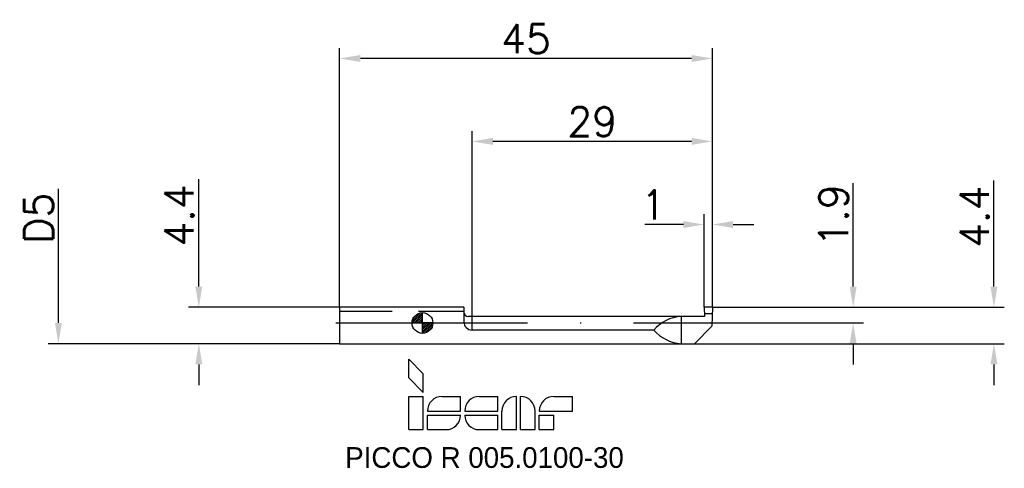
# Model space of a CAD drawing. Header units: millimetres. Extents: x -49 to 70, y -18 to 37.
import ezdxf
from ezdxf.enums import TextEntityAlignment as Align

# ---------------------------------------------------------------- set-up
doc = ezdxf.new("R2010")
doc.units = ezdxf.units.MM
doc.header["$PDMODE"] = 1
doc.linetypes.add('CENTER', pattern=[25.4, 12.7, -6.35, 0, -6.35])
doc.linetypes.add('HIDDEN', pattern=[9.525, 6.35, -3.175])
doc.layers.get('DEFPOINTS').update_dxf_attribs({"linetype": 'CONTINUOUS'})
for name, color, linetype in [('1', 4, 'CONTINUOUS'), ('2', 7, 'CONTINUOUS'), ('4', 2, 'CENTER'), ('SK1', 4, 'CONTINUOUS'), ('SK2', 7, 'CONTINUOUS'), ('SK3', 1, 'HIDDEN'), ('SK4', 2, 'CENTER'), ('SK6', 5, 'CONTINUOUS')]:
    doc.layers.add(name, color=color, linetype=linetype)
doc.styles.add('SIMPLEX', font='simplex')
doc.dimstyles.new('DIAMETER', dxfattribs={"dimtxt": 3.5, "dimasz": 2.5, "dimexe": 1.25, "dimexo": 0, "dimtad": 1, "dimdsep": 46, "dimtxsty": 'SIMPLEX', "dimblk2": 'NONE', "dimsah": 1, "dimcen": 0, "dimse2": 1, "dimazin": 2, "dimtfac": 1, "dimtofl": 0, "dimtmove": 0, "dimatfit": 3, "dimfxl": 1, "dimarcsym": 0})
doc.dimstyles.get("Standard").update_dxf_attribs({"dimtxt": 3.5, "dimasz": 2.5, "dimexe": 1.25, "dimexo": 0, "dimtad": 1, "dimdsep": 46, "dimtxsty": 'SIMPLEX', "dimcen": 0, "dimazin": 2, "dimtfac": 1, "dimtofl": 0, "dimtmove": 0, "dimatfit": 3, "dimfxl": 1, "dimarcsym": 0})

# ---------------------------------------------------------------- blocks, each defined once
blk = doc.blocks.new('CERO_POINT')
at = {"layer": 'SK2'}
h = blk.add_hatch(dxfattribs=at)
h.set_pattern_fill('ANSI31', color=256, scale=0.1, angle=180, style=0)
h.set_pattern_definition([(225, (5.17098, 0), (0.224506, -0.224506), [])])
h.paths.add_polyline_path([(0, -2.5, 0.414214), (2.5, 0), (0, 0)])
h.paths.add_polyline_path([(0, 0), (0, 2.5, 0.414214), (-2.5, 0)])
for p, q in [((0, -2.5), (0, 2.5)), ((2.5, 0), (-2.5, 0)), ((0.09, 0), (-0.09, 0)), ((0, 0.09), (0, -0.09))]:
    blk.add_line(p, q, dxfattribs=at)
blk.add_circle((0, 0), 2.5, dxfattribs=at)
blk = doc.blocks.new('*D2')
at = {"layer": '2', "color": 0, "lineweight": -2}
for p, q in [((34, 1.9), (34, 13.12)), ((35, 1.9), (35, 13.12)), ((31.5, 11.87), (26.84, 11.87)), ((37.5, 11.87), (40, 11.87))]:
    blk.add_line(p, q, dxfattribs=at)
at = {"layer": '2', "color": 0}
for points in [[(31.5, 12.29), (31.5, 11.46), (34, 11.87)], [(37.5, 12.29), (37.5, 11.46), (35, 11.87)]]:
    blk.add_solid(points, dxfattribs=at)
at = {"layer": 'DEFPOINTS', "color": 0}
for p in [(34, 11.87), (34, 1.9), (35, 1.9)]:
    blk.add_point(p, dxfattribs=at)
at = {"layer": '2', "color": 0, "insert": (27.88, 14.25), "char_height": 3.5, "attachment_point": 5, "style": 'SIMPLEX'}
blk.add_mtext('1', dxfattribs=at)
blk = doc.blocks.new('*D3')
at = {"layer": '2', "color": 0, "lineweight": -2}
for p, q in [((6, -0.85), (6, 23.15)), ((35, 1.9), (35, 23.15)), ((32.5, 21.9), (8.5, 21.9))]:
    blk.add_line(p, q, dxfattribs=at)
at = {"layer": '2', "color": 0}
for points in [[(8.5, 22.32), (8.5, 21.48), (6, 21.9)], [(32.5, 22.32), (32.5, 21.48), (35, 21.9)]]:
    blk.add_solid(points, dxfattribs=at)
at = {"layer": 'DEFPOINTS', "color": 0}
for p in [(6, 21.9), (35, 1.9), (6, -0.85)]:
    blk.add_point(p, dxfattribs=at)
at = {"layer": '2', "color": 0, "insert": (20.5, 24.27), "char_height": 3.5, "attachment_point": 5, "style": 'SIMPLEX'}
blk.add_mtext('29', dxfattribs=at)
blk = doc.blocks.new('*D4')
at = {"layer": 'DEFPOINTS', "color": 0}
for p in [(-10, 31.9), (-10, 1.9), (35, 1.9)]:
    blk.add_point(p, dxfattribs=at)
at = {"layer": 'SK2', "color": 0, "lineweight": -2}
for p, q in [((-10, 1.9), (-10, 33.15)), ((35, 1.9), (35, 33.15)), ((32.5, 31.9), (-7.5, 31.9))]:
    blk.add_line(p, q, dxfattribs=at)
at = {"layer": 'SK2', "color": 0}
for points in [[(-7.5, 32.32), (-7.5, 31.48), (-10, 31.9)], [(32.5, 32.32), (32.5, 31.48), (35, 31.9)]]:
    blk.add_solid(points, dxfattribs=at)
at = {"layer": 'SK2', "color": 0, "insert": (12.5, 34.27), "char_height": 3.5, "attachment_point": 5, "style": 'SIMPLEX'}
blk.add_mtext('45', dxfattribs=at)
blk = doc.blocks.new('*D5')
at = {"layer": 'DEFPOINTS', "color": 0}
for p in [(-10, 1.9), (-27, -2.5), (-10, -2.5)]:
    blk.add_point(p, dxfattribs=at)
at = {"layer": 'SK2', "color": 0, "lineweight": -2}
for p, q in [((-27, 4.4), (-27, 17.34)), ((-10, 1.9), (-28.25, 1.9)), ((-10, -2.5), (-28.25, -2.5)), ((-27, -5), (-27, -7.5))]:
    blk.add_line(p, q, dxfattribs=at)
at = {"layer": 'SK2', "color": 0}
for points in [[(-27.42, 4.4), (-26.58, 4.4), (-27, 1.9)], [(-27.42, -5), (-26.58, -5), (-27, -2.5)]]:
    blk.add_solid(points, dxfattribs=at)
at = {"layer": 'SK2', "color": 0, "insert": (-29.38, 12.97), "char_height": 3.5, "attachment_point": 5, "rotation": 90, "style": 'SIMPLEX'}
blk.add_mtext('4.4', dxfattribs=at)
blk = doc.blocks.new('*D6')
at = {"layer": 'DEFPOINTS', "color": 0}
for p in [(-43.96, 2.5), (-10, 2.5), (-10, -2.5)]:
    blk.add_point(p, dxfattribs=at)
at = {"layer": 'SK2', "color": 0, "lineweight": -2}
for p, q in [((-43.96, 2.5), (-43.96, 16.18)), ((-43.96, 0), (-43.96, 2.5)), ((-10, -2.5), (-45.21, -2.5))]:
    blk.add_line(p, q, dxfattribs=at)
at = {"layer": 'SK2', "color": 0}
blk.add_solid([(-44.37, 0), (-43.54, 0), (-43.96, -2.5)], dxfattribs=at)
at = {"layer": 'SK2', "color": 0, "insert": (-46.33, 12.64), "char_height": 3.5, "attachment_point": 5, "rotation": 90, "style": 'SIMPLEX'}
blk.add_mtext('D5', dxfattribs=at)
blk = doc.blocks.new('_None')
blk = doc.blocks.new('*D7')
at = {"layer": '2', "color": 0, "lineweight": -2}
for p, q in [((52, 4.4), (52, 16.85)), ((35, 1.9), (53.25, 1.9)), ((36.2, 0), (53.25, 0)), ((52, -2.5), (52, -5))]:
    blk.add_line(p, q, dxfattribs=at)
at = {"layer": '2', "color": 0}
for points in [[(51.58, 4.4), (52.42, 4.4), (52, 1.9)], [(51.58, -2.5), (52.42, -2.5), (52, 0)]]:
    blk.add_solid(points, dxfattribs=at)
at = {"layer": 'DEFPOINTS', "color": 0}
for p in [(35, 1.9), (36.2, 0), (52, 0)]:
    blk.add_point(p, dxfattribs=at)
at = {"layer": '2', "color": 0, "insert": (49.63, 12.97), "char_height": 3.5, "attachment_point": 5, "rotation": 90, "style": 'SIMPLEX'}
blk.add_mtext('1.9', dxfattribs=at)
blk = doc.blocks.new('*D8')
at = {"layer": '2', "color": 0, "lineweight": -2}
for p, q in [((69, 4.4), (69, 17.18)), ((35, 1.9), (70.25, 1.9)), ((32.83, -2.5), (70.25, -2.5)), ((69, -5), (69, -7.5))]:
    blk.add_line(p, q, dxfattribs=at)
at = {"layer": '2', "color": 0}
for points in [[(68.58, 4.4), (69.42, 4.4), (69, 1.9)], [(68.58, -5), (69.42, -5), (69, -2.5)]]:
    blk.add_solid(points, dxfattribs=at)
at = {"layer": 'DEFPOINTS', "color": 0}
for p in [(35, 1.9), (32.83, -2.5), (69, -2.5)]:
    blk.add_point(p, dxfattribs=at)
at = {"layer": '2', "color": 0, "insert": (66.63, 12.81), "char_height": 3.5, "attachment_point": 5, "rotation": 90, "style": 'SIMPLEX'}
blk.add_mtext('4.4', dxfattribs=at)
blk = doc.blocks.new('ISCAR_LOGO')
at = {"layer": 'SK6'}
for p, q in [((0, 8.5), (1.75, 6.75)), ((0, 6.25), (0, 8.5)), ((0, 6.25), (1.75, 4.5)), ((1.75, 4.5), (1.75, 6.75)), ((0, 4), (1.75, 4)), ((0, 0), (0, 4)), ((1.75, 0), (1.75, 4)), ((4, 4), (6.25, 4)), ((6.25, 2.25), (6.25, 4)), ((8.5, 4), (10.75, 4)), ((10.75, 2.25), (10.75, 4)), ((13, 0), (13, 4)), ((13.5, 0), (13.5, 4)), ((17.5, 4), (19.75, 4)), ((19.75, 2.25), (19.75, 4)), ((2.25, 2.25), (6.25, 2.25)), ((2.25, 1.75), (6.25, 1.75)), ((2.25, 0), (2.25, 1.75)), ((6.75, 2.25), (10.75, 2.25)), ((6.75, 1.75), (10.75, 1.75)), ((10.75, 0), (10.75, 1.75)), ((11.25, 0), (11.25, 2.25)), ((15.25, 0), (15.25, 2.25)), ((15.75, 2.25), (19.75, 2.25)), ((15.75, 1.75), (17.5, 1.75)), ((15.75, 0), (15.75, 1.75)), ((17.5, 0), (17.5, 1.75)), ((0, 0), (1.75, 0)), ((2.25, 0), (4.5, 0)), ((8.5, 0), (10.75, 0)), ((11.25, 0), (13, 0)), ((13.5, 0), (15.25, 0)), ((15.75, 0), (17.5, 0))]:
    blk.add_line(p, q, dxfattribs=at)
for centre, start, end in [((4, 2.25), 90, 180), ((8.5, 2.25), 90, 180), ((13, 2.25), 90, 180), ((13.5, 2.25), 0, 90), ((17.5, 2.25), 90, 180), ((4.5, 1.75), 270, 0), ((8.5, 1.75), 180, 270)]:
    blk.add_arc(centre, 1.75, start, end, dxfattribs=at)
for tag, p in [('MM', (9.14, -4.61)), ('F7', (9.14, -8.49))]:
    blk.add_attdef(tag, text='', height=2.5, dxfattribs=at).set_placement(p, align=Align.CENTER)

msp = doc.modelspace()

# ---------------------------------------------------------------- linework, layer by layer
at = {"layer": '1'}
for p, q in [((5, 1.9), (0, 1.9)), ((5, 1.9), (5, 0.15)), ((35, 1.9), (34, 1.9)), ((34, 1.9), (34.042, 0.8)), ((35, 1.9), (34.933, -0.4)), ((34.042, 0.8), (5.5, 0.8)), ((31.226, 0.8), (31.226, -2.5)), ((34.029, 1.137), (34.978, 1.137)), ((27.917, -0.85), (6, -0.85)), ((34.933, -0.4), (32.833, -2.5)), ((0, -2.5), (32.833, -2.5))]:
    msp.add_line(p, q, dxfattribs=at)
for centre, radius, start, end in [((5.5, 1.3), 0.5, 180, 270), ((6, 0.15), 1, 180, 270), ((31.613, -4.118), 4.934, 94.49799, 138.51113), ((31.613, 2.418), 4.934, 221.48887, 265.50201)]:
    msp.add_arc(centre, radius, start, end, dxfattribs=at)
at = {"layer": '4'}
msp.add_line((0, 0), (36.199, 0), dxfattribs=at)
at = {"layer": 'SK1'}
for p, q in [((-10, 1.9), (-10, -2.5)), ((0, 1.9), (-10, 1.9)), ((-10, -2.5), (0, -2.5))]:
    msp.add_line(p, q, dxfattribs=at)
at = {"layer": 'SK3'}
msp.add_line((-10, 1.445), (5, 1.445), dxfattribs=at)
at = {"layer": 'SK4'}
msp.add_line((-10.452, 0), (0, 0), dxfattribs=at)

# ---------------------------------------------------------------- block references
at = {"layer": 'SK2', "xscale": 0.5, "yscale": 0.5, "zscale": 0.5}
msp.add_blockref('CERO_POINT', (0, 0), dxfattribs=at)
at = {"layer": 'SK6'}
msp.add_blockref('ISCAR_LOGO', (-1.648, -12.862), dxfattribs=at).add_auto_attribs({'MM': 'PICCO R 005.0100-30'})

# ---------------------------------------------------------------- dimensions: what is measured, and where the dimension line sits
at = {"layer": '2'}
dim = msp.add_linear_dim(base=(6, 21.9), p1=(35, 1.9), p2=(6, -0.85), dimstyle='STANDARD', dxfattribs=at)
dim.commit()
dim.dimension.update_dxf_attribs({"geometry": '*D3', "text_midpoint": (20.5, 24.275)})
for base, p2, picture, middle in [((69, -2.5), (32.833, -2.5), '*D8', (69, 12.805)), ((52, 0), (36.199, 0), '*D7', (52, 12.97))]:
    dim = msp.add_linear_dim(base=base, p1=(35, 1.9), p2=p2, angle=90, dimstyle='STANDARD', dxfattribs=at)
    dim.commit()
    dim.dimension.update_dxf_attribs({"geometry": picture, "text_midpoint": middle, "dimtype": 160})
dim = msp.add_linear_dim(base=(34, 11.875), p1=(35, 1.9), p2=(34, 1.9), dimstyle='STANDARD', dxfattribs=at)
dim.commit()
dim.dimension.update_dxf_attribs({"geometry": '*D2', "text_midpoint": (27.884, 11.875), "dimtype": 160})
at = {"layer": 'SK2'}
dim = msp.add_linear_dim(base=(-10, 31.9), p1=(35, 1.9), p2=(-10, 1.9), dimstyle='STANDARD', dxfattribs=at)
dim.commit()
dim.dimension.update_dxf_attribs({"geometry": '*D4', "text_midpoint": (12.5, 34.275)})
dim = msp.add_linear_dim(base=(-27, -2.5), p1=(-10, 1.9), p2=(-10, -2.5), angle=90, dimstyle='STANDARD', dxfattribs=at)
dim.commit()
dim.dimension.update_dxf_attribs({"geometry": '*D5', "text_midpoint": (-27, 12.968), "dimtype": 160})
dim = msp.add_linear_dim(base=(-43.957, 2.5), p1=(-10, -2.5), p2=(-10, 2.5), angle=90, text='D<>', dimstyle='DIAMETER', dxfattribs=at)
dim.commit()
dim.dimension.update_dxf_attribs({"geometry": '*D6', "text_midpoint": (-43.957, 12.638), "dimtype": 160})

doc.saveas('drawing.dxf')
